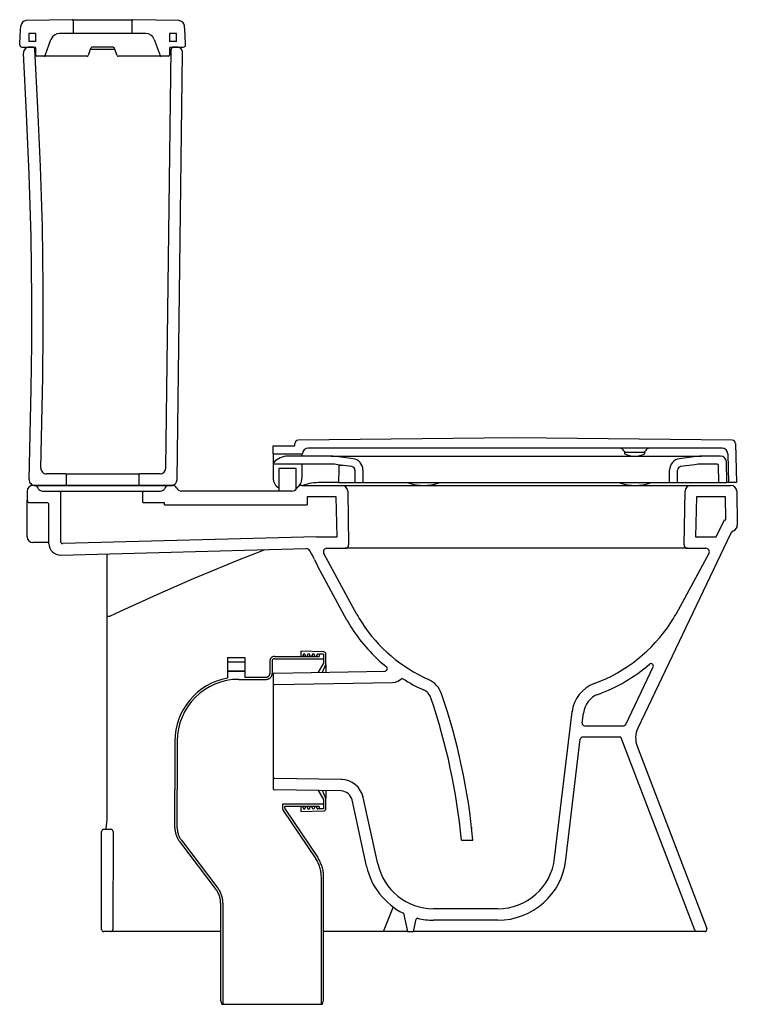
# Model space of a CAD drawing. Header units: metres. Extents: x 174.685 to 175.312, y -203.286 to -202.425.
import ezdxf

# ---------------------------------------------------------------- set-up
doc = ezdxf.new("R2010")
doc.units = ezdxf.units.M
doc.header["$MEASUREMENT"] = 0
doc.linetypes.add('HIDDEN', pattern=[1.905, 1.27, -0.635])
doc.layers.add('sanindusa', color=3, linetype='CONTINUOUS')

msp = doc.modelspace()

# ---------------------------------------------------------------- linework, layer by layer
at = {"layer": 'sanindusa', "linetype": 'Continuous'}
for p, q in [((174.7311, -202.42532), (174.69092, -202.42603)), ((174.8243, -202.42603), (174.78412, -202.42532)), ((174.73211, -202.43619), (174.73211, -202.42632)), ((174.78311, -202.42632), (174.78311, -202.43619)), ((174.69911, -202.43719), (174.69311, -202.43719)), ((174.69311, -202.43719), (174.69311, -202.44419)), ((174.69911, -202.44419), (174.69911, -202.43719)), ((174.70735, -202.45653), (174.71248, -202.44245)), ((174.73111, -202.43719), (174.71999, -202.43719)), ((174.78411, -202.43719), (174.73111, -202.43719)), ((174.79523, -202.43719), (174.78411, -202.43719)), ((174.80275, -202.44245), (174.80787, -202.45653)), ((174.82211, -202.43719), (174.81611, -202.43719)), ((174.81611, -202.43719), (174.81611, -202.44419)), ((174.82211, -202.44419), (174.82211, -202.43719)), ((174.68712, -202.44919), (174.69811, -202.44919)), ((174.69911, -202.44419), (174.69311, -202.44419)), ((174.69638, -202.44919), (174.69353, -202.44919)), ((174.69911, -202.45619), (174.69911, -202.45019)), ((174.74713, -202.4505), (174.74494, -202.45653)), ((174.76833, -202.45116), (174.74689, -202.45116)), ((174.76621, -202.44919), (174.74901, -202.44919)), ((174.77028, -202.45653), (174.76809, -202.4505)), ((174.81281, -202.81725), (174.81759, -202.45116)), ((174.82211, -202.44419), (174.81611, -202.44419)), ((174.81611, -202.45019), (174.81611, -202.45619)), ((174.81711, -202.44919), (174.8281, -202.44919)), ((174.82255, -202.44919), (174.81959, -202.44919)), ((174.70641, -202.45719), (174.70011, -202.45719)), ((174.72145, -202.45719), (174.70641, -202.45719)), ((174.744, -202.45719), (174.72145, -202.45719)), ((174.79378, -202.45719), (174.77122, -202.45719)), ((174.80881, -202.45719), (174.79378, -202.45719)), ((174.81511, -202.45719), (174.80881, -202.45719)), ((174.82268, -202.82725), (174.82755, -202.45425)), ((174.70358, -202.81706), (174.70356, -202.81707)), ((174.72511, -202.82219), (174.70858, -202.82219)), ((174.72511, -202.82219), (174.79011, -202.82219)), ((174.72611, -202.83119), (174.72611, -202.82319)), ((174.78911, -202.82319), (174.78911, -202.83119)), ((174.80781, -202.82219), (174.79011, -202.82219)), ((174.69167, -202.83719), (174.69167, -202.84519)), ((174.69767, -202.83219), (174.69667, -202.83219)), ((174.69767, -202.83219), (174.81567, -202.83219)), ((174.72511, -202.83219), (174.69832, -202.83219)), ((174.70509, -202.83719), (174.71967, -202.83719)), ((174.71967, -202.83719), (174.79367, -202.83719)), ((174.72067, -202.83819), (174.72067, -202.88108)), ((174.79011, -202.83219), (174.72511, -202.83219)), ((174.81768, -202.83219), (174.79011, -202.83219)), ((174.79267, -202.84719), (174.79267, -202.83819)), ((174.79367, -202.83719), (174.80826, -202.83719)), ((174.81161, -202.83219), (174.81861, -202.83219)), ((174.81861, -202.83219), (174.81567, -202.83219)), ((174.92293, -202.83719), (174.82667, -202.83719)), ((174.93159, -202.83219), (174.96676, -202.83219)), ((174.96676, -202.83219), (175.27159, -202.83219)), ((174.97176, -202.8371), (174.97258, -202.88414)), ((175.26577, -202.88414), (175.26659, -202.8371)), ((175.27159, -202.83219), (175.30676, -202.83219)), ((175.31176, -202.8371), (175.31228, -202.8671)), ((174.69167, -202.84919), (174.69167, -202.84519)), ((174.69367, -202.84719), (174.70867, -202.84719)), ((174.79267, -202.84719), (174.81167, -202.84719)), ((174.81167, -202.84919), (174.81167, -202.84719)), ((174.9365, -202.84219), (174.93638, -202.84919)), ((174.96185, -202.84219), (174.9365, -202.84219)), ((174.96246, -202.87719), (174.96185, -202.84219)), ((175.2765, -202.84219), (175.27589, -202.87719)), ((175.30185, -202.84219), (175.2765, -202.84219)), ((175.3022, -202.86219), (175.30185, -202.84219)), ((174.69167, -202.87719), (174.69167, -202.84919)), ((174.71067, -202.88313), (174.71067, -202.84919)), ((174.81167, -202.84919), (174.93638, -202.84919)), ((175.29392, -202.87719), (175.30106, -202.86219)), ((175.30106, -202.86219), (175.3022, -202.86219)), ((174.71067, -202.88219), (174.69667, -202.88219)), ((174.94446, -202.87724), (174.72273, -202.88308)), ((174.94443, -202.87719), (174.96246, -202.87719)), ((174.94443, -202.87719), (174.94446, -202.87724)), ((175.30633, -202.87439), (175.22536, -203.04445)), ((175.27589, -202.87719), (175.29392, -202.87719)), ((174.72094, -202.89313), (174.93524, -202.88749)), ((174.95351, -202.88719), (174.96958, -202.88719)), ((175.26877, -202.88719), (174.96958, -202.88719)), ((175.26877, -202.88719), (175.28484, -202.88719)), ((174.76167, -202.94677), (174.76167, -202.89206)), ((174.94282, -202.89707), (174.94547, -202.90262)), ((174.9799, -202.94509), (174.95087, -202.89162)), ((175.28748, -202.89162), (175.25845, -202.94509)), ((174.97111, -202.94986), (174.94547, -202.90262)), ((174.76167, -203.05019), (174.76167, -202.94677)), ((175.2148, -203.04105), (175.23873, -202.99078)), ((174.90652, -202.99719), (174.90652, -203.09719)), ((174.90652, -202.99719), (174.90666, -203.00519)), ((174.9075, -202.99617), (175.00449, -202.99446)), ((174.90767, -203.00617), (175.01092, -203.00435)), ((175.15262, -203.1581), (175.16787, -203.03002)), ((175.16787, -203.03002), (175.16794, -203.02943)), ((175.17676, -203.03995), (175.1778, -203.03121)), ((175.17874, -203.04219), (175.21299, -203.04219)), ((174.76167, -203.05284), (174.76167, -203.05019)), ((174.76167, -203.11023), (174.76167, -203.05284)), ((175.16255, -203.15928), (175.17509, -203.05395)), ((175.20999, -203.05219), (175.17708, -203.05219)), ((175.27518, -203.2209), (175.21092, -203.05283)), ((175.22473, -203.06019), (175.28564, -203.21947)), ((174.96617, -203.08924), (174.90767, -203.08821)), ((174.90666, -203.08919), (174.90652, -203.09719)), ((174.96599, -203.09924), (174.9075, -203.0982)), ((174.98535, -203.10495), (174.98516, -203.10407)), ((174.99806, -203.1629), (174.98535, -203.10495)), ((174.76167, -203.11828), (174.76167, -203.11023)), ((174.98829, -203.16504), (174.97558, -203.10709)), ((174.76163, -203.1208), (174.76167, -203.11828)), ((175.08018, -203.13219), (175.08018, -203.13089)), ((174.75667, -203.22019), (174.75672, -203.1348)), ((174.76472, -203.1328), (174.75872, -203.1328)), ((174.76054, -203.13246), (174.76047, -203.1328)), ((174.76672, -203.13481), (174.76667, -203.22019)), ((175.07115, -203.14219), (175.08119, -203.14219)), ((175.02045, -203.20604), (175.02417, -203.22219)), ((175.10297, -203.20219), (175.0469, -203.20219)), ((175.02917, -203.22219), (175.03169, -203.21128)), ((175.10297, -203.21219), (175.0469, -203.21219)), ((174.76467, -203.22219), (174.75867, -203.22219)), ((174.76927, -203.22219), (174.76467, -203.22219)), ((174.77644, -203.22219), (174.76927, -203.22219)), ((174.86076, -203.22219), (174.77644, -203.22219)), ((175.02417, -203.22219), (174.95076, -203.22219)), ((175.02417, -203.22219), (175.02917, -203.22219)), ((175.03608, -203.22219), (175.02917, -203.22219)), ((175.03705, -203.22219), (175.03608, -203.22219)), ((175.27705, -203.22219), (175.03705, -203.22219)), ((175.28377, -203.22219), (175.27705, -203.22219))]:
    msp.add_line(p, q, dxfattribs=at)
at = {"layer": 'sanindusa'}
for p, q in [((174.92546, -202.7972), (174.9255, -202.79561)), ((175.11811, -202.79069), (174.9285, -202.79269)), ((175.30771, -202.79269), (175.11811, -202.79069)), ((175.31071, -202.79561), (175.31161, -202.82969)), ((174.90661, -202.80469), (174.90661, -202.79769)), ((174.90661, -202.79769), (174.92496, -202.79769)), ((174.90661, -202.80469), (174.93065, -202.80469)), ((174.90661, -202.80469), (174.90661, -202.81346)), ((174.93181, -202.80469), (174.93181, -202.80669)), ((175.29895, -202.79969), (174.93726, -202.79969)), ((175.21361, -202.80319), (175.21361, -202.80409)), ((175.21361, -202.80319), (175.23161, -202.80319)), ((175.23161, -202.80409), (175.23161, -202.80319)), ((175.30395, -202.80456), (175.3046, -202.82969)), ((174.90661, -202.81346), (174.90661, -202.81369)), ((174.9572, -202.80669), (174.91961, -202.80669)), ((174.9572, -202.80669), (175.28101, -202.80669)), ((174.97646, -202.80886), (174.96398, -202.80715)), ((175.27423, -202.80715), (175.26175, -202.80886)), ((175.29771, -202.80669), (175.28101, -202.80669)), ((175.30311, -202.82969), (175.30271, -202.81158)), ((174.9572, -202.81369), (174.90661, -202.81369)), ((174.90661, -202.81369), (174.90661, -202.82579)), ((174.91171, -202.81729), (174.91171, -202.83719)), ((174.92671, -202.83546), (174.92671, -202.81729)), ((174.93181, -202.81369), (174.93181, -202.82579)), ((174.97551, -202.8158), (174.96303, -202.81409)), ((174.96405, -202.81423), (174.96405, -202.81469)), ((174.97811, -202.81877), (174.97811, -202.82969)), ((174.98511, -202.81877), (174.98511, -202.82969)), ((175.25311, -202.82969), (175.25311, -202.81877)), ((175.26011, -202.82969), (175.26011, -202.81877)), ((175.27518, -202.81409), (175.2627, -202.8158)), ((175.29478, -202.81369), (175.28101, -202.81369)), ((175.2961, -202.82969), (175.29578, -202.81467)), ((174.96365, -202.82969), (174.94817, -202.82969)), ((174.97353, -202.82969), (174.97811, -202.82969)), ((174.97811, -202.82969), (174.98511, -202.82969)), ((174.98511, -202.82969), (175.25311, -202.82969)), ((175.02526, -202.82969), (175.02526, -202.82982)), ((175.05126, -202.82982), (175.05126, -202.82969)), ((175.21004, -202.82969), (175.21004, -202.82982)), ((175.23604, -202.82982), (175.23604, -202.82969)), ((175.25311, -202.82969), (175.26011, -202.82969)), ((175.26011, -202.82969), (175.2961, -202.82969)), ((175.2961, -202.82969), (175.30311, -202.82969)), ((175.3046, -202.82969), (175.30311, -202.82969)), ((175.31161, -202.82969), (175.3046, -202.82969)), ((174.95081, -202.97764), (174.93076, -202.97719)), ((174.93076, -202.97719), (174.93076, -202.98169)), ((174.93276, -202.98169), (174.93276, -202.98026)), ((174.93276, -202.98026), (174.93276, -202.98169)), ((174.93476, -202.98026), (174.93476, -202.98169)), ((174.93476, -202.98169), (174.93476, -202.98026)), ((174.93676, -202.98169), (174.93676, -202.98035)), ((174.93676, -202.98035), (174.93676, -202.98169)), ((174.93876, -202.98035), (174.93876, -202.98169)), ((174.93876, -202.98169), (174.93876, -202.98035)), ((174.94076, -202.98169), (174.94076, -202.98044)), ((174.94076, -202.98044), (174.94076, -202.98169)), ((174.94276, -202.98044), (174.94276, -202.98169)), ((174.94276, -202.98169), (174.94276, -202.98044)), ((174.94476, -202.98169), (174.94476, -202.98053)), ((174.94476, -202.98053), (174.94476, -202.98169)), ((174.94578, -202.97953), (174.95076, -202.97964)), ((174.95076, -202.97964), (174.95076, -202.98769)), ((174.95276, -202.98869), (174.95276, -202.97964)), ((174.95076, -202.98769), (174.94608, -202.99549)), ((174.94977, -202.99543), (174.95276, -202.98869)), ((174.95276, -202.98869), (174.95276, -202.99537)), ((174.94608, -203.09888), (174.95076, -203.10669)), ((174.95276, -203.10569), (174.94977, -203.09895)), ((174.95276, -203.099), (174.95276, -203.10569)), ((174.95276, -203.11473), (174.95276, -203.10569)), ((174.93076, -203.11269), (174.93076, -203.11719)), ((174.93276, -203.11412), (174.93276, -203.11269)), ((174.93476, -203.11269), (174.93476, -203.11412)), ((174.93676, -203.11403), (174.93676, -203.11269)), ((174.93876, -203.11269), (174.93876, -203.11403)), ((174.94076, -203.11394), (174.94076, -203.11269)), ((174.94276, -203.11269), (174.94276, -203.11394)), ((174.94476, -203.11385), (174.94476, -203.11269)), ((174.95076, -203.10669), (174.95076, -203.11473)), ((174.93076, -203.11719), (174.95081, -203.11673)), ((174.95076, -203.11473), (174.94578, -203.11485))]:
    msp.add_line(p, q, dxfattribs=at)
at = {"layer": 'sanindusa', "linetype": 'HIDDEN'}
for p, q in [((174.86676, -202.98269), (174.86676, -202.98669)), ((174.86676, -202.98269), (174.88176, -202.98269)), ((174.88176, -202.98269), (174.88176, -202.98669)), ((174.90776, -202.98169), (174.94676, -202.98169)), ((174.90776, -202.98369), (174.95076, -202.98369)), ((174.95076, -202.97969), (174.94676, -202.97969)), ((174.94676, -202.97969), (174.94676, -202.98169)), ((174.95076, -202.97969), (174.95076, -202.98369)), ((174.88176, -202.98669), (174.86676, -202.98669)), ((174.86676, -202.98669), (174.86676, -202.98669)), ((174.86676, -202.9868), (174.86676, -202.98669)), ((174.86676, -202.9868), (174.86676, -202.99457)), ((174.88176, -202.98669), (174.88176, -202.98669)), ((174.88176, -202.9868), (174.88176, -202.98669)), ((174.88176, -202.9868), (174.88176, -202.99457)), ((174.90376, -202.98569), (174.90376, -202.99669)), ((174.90576, -202.98569), (174.90576, -202.99669)), ((174.86676, -202.99469), (174.86676, -202.99457)), ((174.86676, -202.99469), (174.88176, -202.99469)), ((174.88176, -202.99469), (174.86676, -202.99469)), ((174.86676, -202.99469), (174.86676, -202.99469)), ((174.86676, -202.99469), (174.86676, -203.00059)), ((174.87676, -203.00169), (174.90076, -203.00169)), ((174.88176, -202.99469), (174.88176, -202.99457)), ((174.88176, -202.99469), (174.88176, -202.99469)), ((174.88176, -202.99469), (174.88176, -202.99969)), ((174.88176, -202.99969), (174.90076, -202.99969)), ((174.82076, -203.05569), (174.82076, -203.09816)), ((174.82276, -203.05569), (174.82276, -203.09816)), ((174.82076, -203.13141), (174.82076, -203.09816)), ((174.82276, -203.13141), (174.82276, -203.09816)), ((174.82276, -203.09816), (174.82276, -203.09816)), ((174.95076, -203.11069), (174.91476, -203.11069)), ((174.91476, -203.11071), (174.91476, -203.11069)), ((174.91476, -203.11071), (174.91476, -203.11407)), ((174.91676, -203.11408), (174.91676, -203.11269)), ((174.94676, -203.11269), (174.91676, -203.11269)), ((174.94676, -203.11269), (174.94676, -203.11469)), ((174.94676, -203.11469), (174.95076, -203.11469)), ((174.95076, -203.11069), (174.95076, -203.11469)), ((174.91545, -203.11631), (174.94397, -203.15861)), ((174.9171, -203.11519), (174.94563, -203.15749)), ((174.82485, -203.14353), (174.85667, -203.18532)), ((174.82644, -203.14231), (174.85826, -203.18411)), ((174.94876, -203.28569), (174.94876, -203.17427)), ((174.95076, -203.28196), (174.95076, -203.17427)), ((174.86076, -203.19744), (174.86076, -203.28196)), ((174.86276, -203.19744), (174.86276, -203.28569)), ((174.86076, -203.28196), (174.86176, -203.28569)), ((174.86176, -203.28569), (174.86276, -203.28569)), ((174.86276, -203.28569), (174.94876, -203.28569)), ((174.94876, -203.28569), (174.94976, -203.28569)), ((174.94976, -203.28569), (174.95076, -203.28196))]:
    msp.add_line(p, q, dxfattribs=at)
at = {"layer": 'sanindusa', "linetype": 'Continuous', "flags": 128}
for points in [[(174.7311, -202.42532), (174.7311, -202.42532), (174.73153, -202.42532), (174.73269, -202.42531), (174.73457, -202.4253), (174.73709, -202.42528), (174.7402, -202.42526), (174.7438, -202.42524), (174.7478, -202.42523), (174.75207, -202.42522), (174.75761, -202.42521), (174.76096, -202.42522), (174.76533, -202.42522), (174.76948, -202.42524), (174.77329, -202.42525), (174.77666, -202.42527), (174.77948, -202.42529), (174.78169, -202.4253), (174.78321, -202.42531), (174.784, -202.42532), (174.78412, -202.42532)], [(174.68512, -202.44717), (174.68541, -202.43884), (174.68608, -202.43052)], [(174.83004, -202.44717), (174.82976, -202.43878), (174.82908, -202.43042)], [(174.8301, -202.44717), (174.82982, -202.43884), (174.82915, -202.43052)], [(174.70358, -202.81706), (174.70531, -202.73771), (174.70576, -202.69802), (174.70578, -202.65833), (174.70494, -202.6059), (174.70322, -202.55347), (174.70095, -202.50227), (174.69838, -202.45108)], [(174.74901, -202.44919), (174.74861, -202.44923), (174.74822, -202.44935), (174.74787, -202.44955), (174.74756, -202.44981), (174.74731, -202.45014), (174.74713, -202.4505)], [(174.76809, -202.4505), (174.76794, -202.45019), (174.76774, -202.4499), (174.7675, -202.44966), (174.76721, -202.44946), (174.7669, -202.44931), (174.76656, -202.44922), (174.76621, -202.44919)], [(174.81759, -202.45116), (174.81749, -202.45116), (174.81721, -202.45115), (174.81674, -202.45115), (174.81612, -202.45115), (174.81611, -202.45115)], [(174.69332, -202.82706), (174.69513, -202.74801), (174.69568, -202.70848), (174.69582, -202.66894), (174.69515, -202.61471), (174.69348, -202.56048), (174.69119, -202.50745), (174.68854, -202.45444)], [(174.8995, -202.88843), (174.8754, -202.89788), (174.83677, -202.91399), (174.80505, -202.92786), (174.77353, -202.94219), (174.76365, -202.94679)], [(174.76365, -202.94679), (174.76326, -202.94679), (174.76289, -202.94679), (174.76255, -202.94679), (174.76225, -202.94678), (174.76201, -202.94678), (174.76182, -202.94678), (174.76171, -202.94677), (174.76167, -202.94677)], [(175.01092, -203.00435), (175.01317, -203.00409), (175.01547, -203.00337), (175.01879, -203.00127)], [(175.18728, -203.00493), (175.18729, -203.0053), (175.18729, -203.00542)], [(174.96597, -203.08864), (174.96612, -203.08909), (174.96617, -203.08924)], [(174.76051, -203.13278), (174.76068, -203.13185), (174.76096, -203.12973), (174.76122, -203.12714), (174.76145, -203.12413), (174.76163, -203.1208)], [(175.01147, -203.20044), (175.00858, -203.20769), (175.00338, -203.2209)], [(175.00338, -203.2209), (175.00328, -203.22117), (175.00316, -203.22142), (175.00301, -203.22165), (175.00283, -203.22183), (175.00264, -203.22199), (175.00243, -203.2221), (175.00222, -203.22216), (175.00199, -203.22219)]]:
    msp.add_lwpolyline(points, dxfattribs=at)
at = {"layer": 'sanindusa', "flags": 128}
msp.add_lwpolyline([(174.96405, -202.81469), (174.96396, -202.81812), (174.96365, -202.82969)], dxfattribs=at)
at = {"layer": 'sanindusa', "linetype": 'Continuous'}
for centre, radius, start, end in [((174.69105, -202.43103), 0.005, 91.45366, 174.08705), ((174.73111, -202.42632), 0.001, 0, 90.5778), ((174.78411, -202.42632), 0.001, 89.4222, 180), ((174.82417, -202.43103), 0.005, 5.91295, 88.54634), ((174.71999, -202.44519), 0.008, 90, 160), ((174.73111, -202.43619), 0.001, 270, 0), ((174.78411, -202.43619), 0.001, 180, 270), ((174.79523, -202.44519), 0.008, 20, 90), ((174.68712, -202.44719), 0.002, 179.36066, 270), ((174.69353, -202.45419), 0.005, 90, 182.94178), ((174.69638, -202.45119), 0.002, 2.94407, 90), ((174.69811, -202.45019), 0.001, 0, 90), ((174.81711, -202.45019), 0.001, 90, 180), ((174.81959, -202.45119), 0.002, 90, 179.25206), ((174.82255, -202.45419), 0.005, 359.25206, 90), ((174.8281, -202.44719), 0.002, 270, 0.63934), ((174.70011, -202.45619), 0.001, 180, 270), ((174.70641, -202.45619), 0.001, 270, 340), ((174.744, -202.45619), 0.001, 270, 340), ((174.77122, -202.45619), 0.001, 200, 270), ((174.80881, -202.45619), 0.001, 200, 270), ((174.81511, -202.45619), 0.001, 270, 0), ((174.70858, -202.81719), 0.005, 178.54555, 270), ((174.80781, -202.81719), 0.005, 270, 359.25206), ((174.69832, -202.82719), 0.005, 178.52958, 270), ((174.72511, -202.82319), 0.001, 0, 90), ((174.79011, -202.82319), 0.001, 90, 180), ((174.81768, -202.82719), 0.005, 270, 359.25206), ((174.69667, -202.83719), 0.005, 90, 180), ((174.69767, -202.83619), 0.004, 22.02431, 90), ((174.70509, -202.83319), 0.004, 202.02431, 270), ((174.71967, -202.83819), 0.001, 0, 90), ((174.72511, -202.83119), 0.001, 270, 0), ((174.79011, -202.83119), 0.001, 180, 270), ((174.79367, -202.83819), 0.001, 90, 180), ((174.80826, -202.83319), 0.004, 270, 337.97569), ((174.81567, -202.83619), 0.004, 90, 157.97569), ((174.81861, -202.83619), 0.004, 26.3878, 90), ((174.82667, -202.83219), 0.005, 206.3878, 270), ((174.92293, -202.83219), 0.005, 270, 330), ((174.93159, -202.83719), 0.005, 90, 150), ((174.96676, -202.83719), 0.005, 1, 90), ((175.27159, -202.83719), 0.005, 90, 179), ((175.30676, -202.83719), 0.005, 1, 90), ((174.69367, -202.84519), 0.002, 180, 270), ((174.70867, -202.84919), 0.002, 0, 90), ((175.31084, -202.87653), 0.005, 110.83096, 154.54083), ((175.30728, -202.86719), 0.005, 290.83096, 1), ((174.69667, -202.87719), 0.005, 180, 270), ((174.72267, -202.88108), 0.002, 180, 271.50744), ((174.72067, -202.88313), 0.01, 180, 271.50744), ((174.93534, -202.89149), 0.004, 30.39278, 91.50744), ((174.85253, -202.94006), 0.1, 25.45917, 30.39278), ((174.95351, -202.89019), 0.003, 90, 208.49564), ((174.96958, -202.88419), 0.003, 270, 1), ((175.26877, -202.88419), 0.003, 179, 270), ((175.28484, -202.89019), 0.003, 331.50436, 90), ((175.06778, -202.89738), 0.11, 208.49564, 213.16677), ((175.06778, -202.89738), 0.1, 208.49564, 213.16677), ((175.17057, -202.89738), 0.1, 326.83323, 331.50436), ((175.09816, -202.87752), 0.14629, 213.16677, 230.81062), ((175.09816, -202.87752), 0.13629, 213.16677, 245.83643), ((175.14019, -202.87752), 0.13629, 290.21898, 326.83323), ((175.00446, -202.99246), 0.002, 271.011, 50.81062), ((175.14019, -202.87752), 0.14629, 290.21898, 310.71761), ((175.23692, -202.98992), 0.002, 334.54083, 130.71761), ((174.90752, -202.99717), 0.001, 91.011, 181.011), ((175.01945, -203.00202), 0.001, 57.69566, 131.39342), ((175.09816, -202.87752), 0.14629, 237.69566, 245.74768), ((175.03362, -203.02138), 0.02137, 18.87996, 65.83643), ((174.90766, -203.00517), 0.001, 181.011, 271.011), ((175.03317, -203.02179), 0.01194, 18.85353, 65.74768), ((175.19766, -203.03357), 0.03, 110.21898, 173.21103), ((174.53159, -203.19307), 0.54196, 5.38684, 18.85353), ((174.53159, -203.19307), 0.55196, 5.28897, 18.87996), ((175.19766, -203.03357), 0.02, 110.21898, 173.21103), ((175.17874, -203.04019), 0.002, 173.21103, 270), ((175.21299, -203.04019), 0.002, 270, 334.54083), ((175.24342, -203.05305), 0.02, 154.54083, 200.9245), ((175.17708, -203.05419), 0.002, 90, 173.21103), ((175.20999, -203.05319), 0.001, 20.9245, 90), ((174.90766, -203.0892), 0.001, 88.989, 178.989), ((174.90752, -203.0972), 0.001, 178.989, 268.989), ((174.96581, -203.10923), 0.02, 12.36906, 88.989), ((174.96581, -203.10923), 0.01, 12.36906, 88.989), ((174.75872, -203.1348), 0.002, 89.99906, 179.93934), ((174.76472, -203.1348), 0.002, 359.94106, 90.00131), ((175.0469, -203.15219), 0.06, 192.36906, 243.84227), ((175.0469, -203.15219), 0.05, 192.36906, 270), ((175.10297, -203.15219), 0.05, 270, 353.21103), ((175.10297, -203.15219), 0.06, 270, 353.21103), ((175.03267, -203.2115), 0.001, 76.50928, 167), ((175.0469, -203.15219), 0.06, 256.50928, 270), ((174.75867, -203.22019), 0.002, 180, 270), ((174.76467, -203.22019), 0.002, 270, 0), ((175.27705, -203.22019), 0.002, 200.9245, 270), ((175.28377, -203.22019), 0.002, 270, 20.9245)]:
    msp.add_arc(centre, radius, start, end, dxfattribs=at)
at = {"layer": 'sanindusa'}
for centre, radius, start, end in [((174.9285, -202.79569), 0.003, 90, 178.5), ((175.30771, -202.79569), 0.003, 1.5, 90), ((174.92496, -202.79719), 0.0005, 270, 358.5), ((174.93065, -202.79469), 0.01, 270, 279.28019), ((174.93726, -202.80469), 0.005, 90, 178.5), ((175.2096, -202.80369), 0.004, 24.62432, 90), ((175.21505, -202.80119), 0.002, 204.62432, 270), ((175.21411, -202.80409), 0.0005, 180, 242.25537), ((175.22261, -202.78793), 0.01876, 242.25537, 297.74463), ((175.23016, -202.80119), 0.002, 270, 335.37568), ((175.23111, -202.80409), 0.0005, 297.74463, 0), ((175.23561, -202.80369), 0.004, 90, 155.37568), ((175.29895, -202.80469), 0.005, 1.5, 90), ((174.90861, -202.81346), 0.002, 136.82622, 180), ((174.91961, -202.82378), 0.01708, 90, 136.82622), ((174.9572, -202.85669), 0.05, 82.20819, 90), ((174.97511, -202.81877), 0.01, 0, 82.20819), ((175.26311, -202.81877), 0.01, 97.79181, 180), ((175.28101, -202.85669), 0.05, 90, 97.79181), ((175.29771, -202.81169), 0.005, 1.24566, 90), ((174.9572, -202.85669), 0.043, 82.20819, 90), ((174.97511, -202.81877), 0.003, 0, 82.20819), ((175.26311, -202.81877), 0.003, 97.79181, 180), ((175.28101, -202.85669), 0.043, 90, 97.79181), ((175.29478, -202.81469), 0.001, 1.24566, 90), ((174.91661, -202.82579), 0.01, 180, 240.65942), ((174.92181, -202.82579), 0.01, 299.87362, 0), ((174.94817, -202.87969), 0.05, 90, 108.19487), ((175.02576, -202.82982), 0.0005, 180, 252.99844), ((175.03826, -202.78894), 0.04325, 252.99844, 287.00156), ((175.05076, -202.82982), 0.0005, 287.00156, 0), ((175.21054, -202.82982), 0.0005, 180, 252.99844), ((175.22304, -202.78894), 0.04325, 252.99844, 287.00156), ((175.23554, -202.82982), 0.0005, 287.00156, 0), ((174.94817, -202.87969), 0.05, 114.19827, 115.43538), ((174.93376, -202.98026), 0.001, 0, 180), ((174.93776, -202.98035), 0.001, 0, 180), ((174.94176, -202.98044), 0.001, 0, 180), ((174.94576, -202.98053), 0.001, 88.69805, 180), ((174.95076, -202.97964), 0.002, 0, 88.69805), ((174.93376, -203.11412), 0.001, 180, 0), ((174.93776, -203.11403), 0.001, 180, 0), ((174.94176, -203.11394), 0.001, 180, 0), ((174.94576, -203.11385), 0.001, 180, 271.30195), ((174.95076, -203.11473), 0.002, 271.30195, 0)]:
    msp.add_arc(centre, radius, start, end, dxfattribs=at)
at = {"layer": 'sanindusa', "linetype": 'HIDDEN'}
for centre, radius, start, end in [((174.90776, -202.98569), 0.004, 90, 180), ((174.90776, -202.98569), 0.002, 90, 180), ((174.87676, -203.05569), 0.056, 100.28656, 180), ((174.87676, -203.05569), 0.054, 90, 180), ((174.90076, -202.99669), 0.003, 270, 0), ((174.90076, -202.99669), 0.005, 270, 0), ((174.91876, -203.11407), 0.004, 180, 213.99869), ((174.91876, -203.11408), 0.002, 180, 214), ((174.84076, -203.13141), 0.02, 180, 217.28571), ((174.84076, -203.13141), 0.018, 180, 217.28571), ((174.92076, -203.17427), 0.03, 0, 34), ((174.92076, -203.17427), 0.028, 0, 34), ((174.84076, -203.19744), 0.02, 0, 37.28571), ((174.84076, -203.19744), 0.022, 0, 37.28571)]:
    msp.add_arc(centre, radius, start, end, dxfattribs=at)
at = {"layer": 'sanindusa'}
for points, knots in [([(174.92671, -202.81729), (174.92659, -202.81729), (174.92637, -202.81729), (174.92463, -202.81729), (174.92215, -202.81729), (174.91921, -202.81729), (174.91626, -202.81729), (174.91378, -202.81729), (174.91204, -202.81729), (174.91182, -202.81729), (174.91171, -202.81729)], [0, 0, 0, 0, 0.125, 0.25, 0.375, 0.5, 0.625, 0.75, 0.875, 1, 1, 1, 1]), ([(174.96738, -202.81469), (174.96677, -202.81469), (174.96567, -202.81469), (174.96454, -202.81469), (174.96405, -202.81469)], [0, 0, 0, 0, 0.564411, 1, 1, 1, 1]), ([(174.96365, -202.82969), (174.96432, -202.82969), (174.96567, -202.82969), (174.96763, -202.82969), (174.96949, -202.82969), (174.97161, -202.82969), (174.97279, -202.82969), (174.97353, -202.82969)], [0, 0, 0, 0, 0.172322, 0.349642, 0.521965, 0.699286, 1, 1, 1, 1])]:
    msp.add_open_spline(points, degree=3, knots=knots, dxfattribs=at)

doc.saveas('drawing.dxf')
